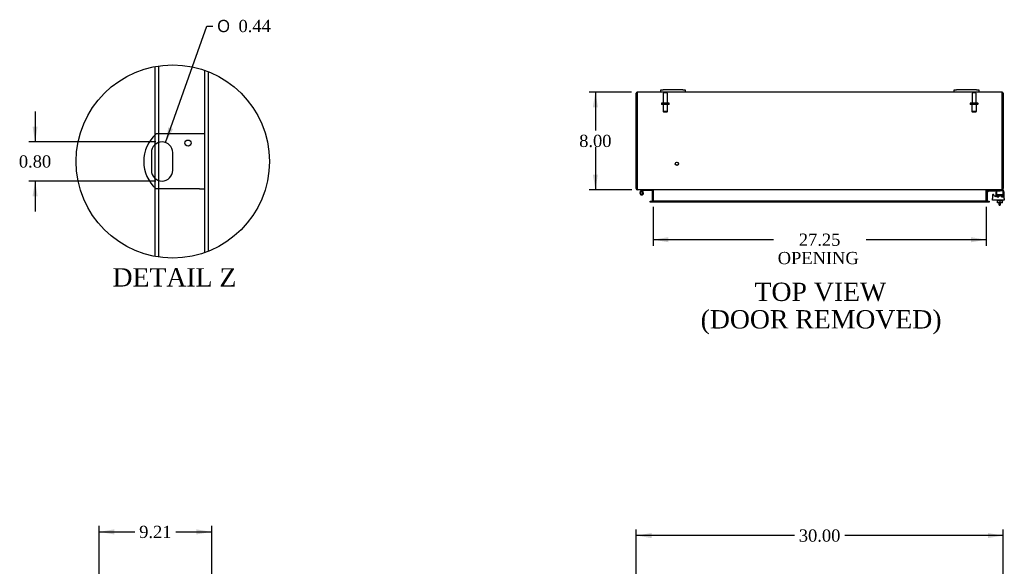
# Model space of a CAD drawing. Header units: inches. Extents: x 20 to 235, y 7 to 158.
# Tile 4 of 8: x 20 to 100, y 95 to 140. Entities that reach past the tile are written whole.
import ezdxf
from ezdxf.enums import TextEntityAlignment as Align

# ---------------------------------------------------------------- set-up
doc = ezdxf.new("R2010")
doc.units = ezdxf.units.IN
doc.header["$MEASUREMENT"] = 0
doc.layers.get('0').update_dxf_attribs({"linetype": 'CONTINUOUS'})
for name, color, linetype in [('COM40153-1', 7, 'CONTINUOUS'), ('COM42667', 7, 'CONTINUOUS'), ('COM42780', 7, 'CONTINUOUS'), ('COM70018', 7, 'CONTINUOUS'), ('DEFAULT', 7, 'CONTINUOUS'), ('FET07710', 7, 'CONTINUOUS'), ('HNG10620-32B', 7, 'CONTINUOUS'), ('HNG10620-32P', 7, 'CONTINUOUS'), ('SCC19011', 7, 'CONTINUOUS'), ('STD21878', 7, 'CONTINUOUS'), ('STD26094', 7, 'CONTINUOUS'), ('WAF25035', 7, 'CONTINUOUS')]:
    doc.layers.add(name, color=color, linetype=linetype)
doc.styles.add('SEACAD_SOLID_EDGE_ANSI1_SY', font='txt')
doc.styles.add('SEACAD_TIMES_NEW_ROMAN', font='times.ttf')

# ---------------------------------------------------------------- blocks, each defined once
blk = doc.blocks.new('GDIMGGROUP2')
at = {"layer": 'DEFAULT', "linetype": 'Continuous'}
for points in [[(27.406, 98.094), (26.156, 97.886), (27.406, 97.678)], [(34.116, 98.094), (34.116, 97.678), (35.366, 97.886)]]:
    blk.add_hatch(color=136, dxfattribs=at).paths.add_polyline_path(points)
at = {"layer": 'DEFAULT', "color": 136, "linetype": 'Continuous'}
for p, q in [((26.156, 93.432), (26.156, 98.386)), ((35.366, 91.489), (35.366, 98.386)), ((26.156, 97.886), (29.084, 97.886)), ((32.438, 97.886), (35.366, 97.886))]:
    blk.add_line(p, q, dxfattribs=at)
at = {"layer": 'DEFAULT', "color": 136, "linetype": 'Continuous', "style": 'SEACAD_TIMES_NEW_ROMAN'}
blk.add_text('9.21', height=1, dxfattribs=at).set_placement((29.434, 98.386), align=Align.TOP_LEFT)
blk = doc.blocks.new('GDIMGGROUP18')
at = {"layer": 'DEFAULT', "linetype": 'Continuous'}
for points in [[(66.533, 132.626), (66.95, 132.626), (66.742, 133.876)], [(66.533, 127.126), (66.742, 125.876), (66.95, 127.126)]]:
    blk.add_hatch(color=136, dxfattribs=at).paths.add_polyline_path(points)
at = {"layer": 'DEFAULT', "color": 136, "linetype": 'Continuous'}
for p, q in [((69.693, 133.876), (66.242, 133.876)), ((66.742, 133.876), (66.742, 130.726)), ((66.742, 129.376), (66.742, 125.876)), ((69.718, 125.876), (66.242, 125.876))]:
    blk.add_line(p, q, dxfattribs=at)
at = {"layer": 'DEFAULT', "color": 136, "linetype": 'Continuous', "style": 'SEACAD_TIMES_NEW_ROMAN'}
blk.add_text('8.00', height=1, dxfattribs=at).set_placement((65.415, 130.376), align=Align.TOP_LEFT)
blk = doc.blocks.new('GDIMGGROUP19')
at = {"layer": 'DEFAULT', "linetype": 'Continuous'}
for points in [[(72.71, 121.584), (72.71, 122), (71.46, 121.792)], [(97.46, 121.584), (98.71, 121.792), (97.46, 122)]]:
    blk.add_hatch(color=136, dxfattribs=at).paths.add_polyline_path(points)
at = {"layer": 'DEFAULT', "color": 136, "linetype": 'Continuous'}
for p, q in [((71.46, 124.471), (71.46, 121.292)), ((98.71, 124.471), (98.71, 121.292)), ((81.299, 121.792), (71.46, 121.792)), ((98.71, 121.792), (88.871, 121.792))]:
    blk.add_line(p, q, dxfattribs=at)
at = {"layer": 'DEFAULT', "color": 136, "linetype": 'Continuous', "style": 'SEACAD_TIMES_NEW_ROMAN'}
for s, p in [('27.25', (83.378, 122.292)), ('OPENING ', (81.649, 120.792))]:
    blk.add_text(s, height=1, dxfattribs=at).set_placement(p, align=Align.TOP_LEFT)
blk = doc.blocks.new('GDIMGGROUP21')
at = {"layer": 'DEFAULT', "linetype": 'Continuous'}
for points in [[(71.335, 97.794), (70.085, 97.586), (71.335, 97.378)], [(98.835, 97.794), (98.835, 97.378), (100.085, 97.586)]]:
    blk.add_hatch(color=136, dxfattribs=at).paths.add_polyline_path(points)
at = {"layer": 'DEFAULT', "color": 136, "linetype": 'Continuous'}
for p, q in [((70.085, 92.422), (70.085, 98.086)), ((83.028, 97.586), (70.085, 97.586)), ((100.085, 97.586), (87.141, 97.586)), ((100.085, 92.422), (100.085, 98.086))]:
    blk.add_line(p, q, dxfattribs=at)
at = {"layer": 'DEFAULT', "color": 136, "linetype": 'Continuous', "style": 'SEACAD_TIMES_NEW_ROMAN'}
blk.add_text('30.00', height=1, dxfattribs=at).set_placement((83.378, 98.086), align=Align.TOP_LEFT)
blk = doc.blocks.new('GDIMGGROUP27')
at = {"layer": 'DEFAULT', "linetype": 'Continuous'}
for points in [[(20.714, 131.044), (20.923, 129.794), (21.131, 131.044)], [(20.714, 125.344), (21.131, 125.344), (20.923, 126.594)]]:
    blk.add_hatch(color=136, dxfattribs=at).paths.add_polyline_path(points)
at = {"layer": 'DEFAULT', "color": 136, "linetype": 'Continuous'}
for p, q in [((20.923, 132.294), (20.923, 129.794)), ((30.805, 129.794), (20.423, 129.794)), ((30.805, 126.594), (20.423, 126.594)), ((20.923, 126.594), (20.923, 124.094))]:
    blk.add_line(p, q, dxfattribs=at)
at = {"layer": 'DEFAULT', "color": 136, "linetype": 'Continuous', "style": 'SEACAD_TIMES_NEW_ROMAN'}
blk.add_text('0.80', height=1, dxfattribs=at).set_placement((19.596, 128.694), align=Align.TOP_LEFT)
blk = doc.blocks.new('GDIMGGROUP28')
at = {"layer": 'DEFAULT', "linetype": 'Continuous'}
blk.add_hatch(color=136, dxfattribs=at).paths.add_polyline_path([(31.817, 130.992), (31.597, 129.744), (32.21, 130.853)])
at = {"layer": 'DEFAULT', "color": 136, "linetype": 'Continuous'}
for p, q in [((31.597, 129.744), (34.968, 139.276)), ((34.968, 139.276), (35.468, 139.276))]:
    blk.add_line(p, q, dxfattribs=at)
for s, style, p in [('O', 'SEACAD_SOLID_EDGE_ANSI1_SY', (35.818, 139.776)), ('0.44', 'SEACAD_TIMES_NEW_ROMAN', (37.558, 139.776))]:
    blk.add_text(s, height=1, dxfattribs=dict(at, style=style)).set_placement(p, align=Align.TOP_LEFT)

msp = doc.modelspace()

# ---------------------------------------------------------------- linework, layer by layer
at = {"color": 7}
msp.add_circle((32.179, 128.194), 7.902, dxfattribs=at)
at = {"layer": 'COM40153-1', "color": 7}
for p, q in [((34.373, 130.444), (30.821, 130.444)), ((34.805, 130.444), (34.373, 130.444)), ((30.431, 128.92), (30.431, 127.468)), ((32.179, 127.468), (32.179, 128.92)), ((34.373, 125.944), (30.821, 125.944)), ((34.373, 125.944), (34.805, 125.944)), ((99.763, 124.626), (99.763, 124.805)), ((99.835, 124.805), (99.835, 124.626)), ((99.763, 124.626), (99.835, 124.626))]:
    msp.add_line(p, q, dxfattribs=at)
msp.add_circle((33.429, 129.696), 0.25, dxfattribs=at)
for centre, radius, start, end in [((32.805, 128.194), 3, 131.40962, 228.59038), ((31.305, 128.92), 0.874, 0, 180), ((31.305, 127.468), 0.874, 180, 0)]:
    msp.add_arc(centre, radius, start, end, dxfattribs=at)
at = {"layer": 'COM42667', "color": 7}
for p, q in [((99.494, 125.656), (99.494, 125.397)), ((100.18, 125.174), (100.18, 125.656)), ((99.21, 125.429), (99.21, 125.174)), ((99.21, 125.031), (99.21, 125.174)), ((100.18, 125.031), (99.21, 125.031)), ((99.384, 125.364), (99.321, 125.462)), ((100.18, 125.174), (100.18, 125.031))]:
    msp.add_line(p, q, dxfattribs=at)
for centre, radius, start, end in [((99.619, 125.656), 0.125, 90, 180), ((100.055, 125.656), 0.125, 0, 90), ((99.27, 125.429), 0.06, 32.84551, 180), ((99.434, 125.397), 0.06, 212.84551, 0)]:
    msp.add_arc(centre, radius, start, end, dxfattribs=at)
at = {"layer": 'COM42780', "color": 7}
for p, q in [((98.782, 125.784), (98.832, 125.834)), ((98.782, 125.784), (98.849, 125.717)), ((98.849, 125.717), (98.899, 125.767)), ((98.933, 125.781), (99.831, 125.781)), ((98.967, 125.782), (98.967, 125.781)), ((98.967, 125.782), (99.026, 125.782)), ((99.026, 125.782), (99.026, 125.781)), ((99.026, 125.782), (99.055, 125.782)), ((99.055, 125.782), (99.055, 125.781)), ((99.055, 125.782), (99.217, 125.782)), ((99.167, 125.782), (99.167, 125.781)), ((99.217, 125.782), (99.217, 125.781)), ((99.581, 125.736), (99.581, 125.861)), ((100.081, 125.781), (99.831, 125.781)), ((99.977, 125.876), (100.081, 125.876)), ((100.081, 125.876), (100.081, 125.781)), ((100.081, 125.778), (100.081, 125.781)), ((100.081, 125.734), (100.081, 125.778)), ((100.081, 125.445), (100.081, 125.734)), ((99.581, 125.399), (100.081, 125.399)), ((99.581, 125.304), (99.581, 125.391)), ((99.581, 125.304), (99.725, 125.304)), ((99.636, 125.494), (100.026, 125.494)), ((99.636, 125.494), (99.636, 125.399)), ((99.706, 125.304), (99.706, 125.494)), ((99.725, 125.494), (99.725, 125.304)), ((99.938, 125.304), (99.938, 125.494)), ((99.938, 125.304), (100.039, 125.304)), ((99.956, 125.304), (99.956, 125.494)), ((100.026, 125.399), (100.026, 125.494)), ((100.053, 125.304), (100.081, 125.304)), ((100.081, 125.304), (100.081, 125.445))]:
    msp.add_line(p, q, dxfattribs=at)
for radius in [0.143, 0.048]:
    msp.add_arc((98.933, 125.733), radius, 90, 135, dxfattribs=at)
msp.add_ellipse((99.331, 124.776), major_axis=(0, 14.322), ratio=0.017455, start_param=-1.524085, end_param=-1.503851, dxfattribs=at)
msp.add_open_spline([(99.578, 125.773), (99.578, 125.775), (99.578, 125.777), (99.576, 125.78), (99.574, 125.781), (99.573, 125.781)], degree=3, knots=[0.6179659, 0.6179659, 0.6179659, 0.6179659, 0.75, 0.75, 1, 1, 1, 1], dxfattribs=at)
at = {"layer": 'COM70018', "color": 7}
for p, q in [((30.753, 130.383), (30.753, 135.966)), ((31.041, 130.444), (31.041, 136.013)), ((34.805, 120.742), (34.805, 135.647)), ((35.093, 120.85), (35.093, 135.539)), ((70.085, 125.984), (70.085, 133.768)), ((70.157, 133.768), (70.157, 133.87)), ((70.157, 133.87), (70.157, 133.768)), ((70.157, 133.768), (70.157, 125.984)), ((70.157, 125.984), (70.157, 133.768)), ((72.085, 133.876), (70.193, 133.876)), ((96.085, 133.876), (74.085, 133.876)), ((99.977, 133.876), (98.085, 133.876)), ((100.013, 133.768), (100.013, 133.87)), ((100.013, 133.87), (100.013, 133.768)), ((100.013, 125.984), (100.013, 133.768)), ((100.013, 133.768), (100.013, 125.984)), ((100.085, 133.768), (100.085, 125.984)), ((31.041, 129.753), (31.041, 130.444)), ((30.753, 129.598), (30.753, 130.383)), ((31.041, 126.635), (31.041, 129.753)), ((30.753, 126.791), (30.753, 129.598)), ((30.753, 126.006), (30.753, 126.791)), ((31.041, 125.944), (31.041, 126.635)), ((30.753, 120.422), (30.753, 126.006)), ((31.041, 120.375), (31.041, 125.944)), ((70.157, 125.984), (70.085, 125.984)), ((70.193, 125.9), (70.193, 125.876)), ((70.217, 125.876), (70.193, 125.876)), ((99.951, 125.876), (70.218, 125.876)), ((71.388, 125.84), (71.388, 124.971)), ((71.388, 125.84), (71.46, 125.84)), ((71.46, 125.84), (71.46, 124.971)), ((71.473, 125.84), (71.473, 124.971)), ((98.696, 124.971), (98.696, 125.84)), ((98.782, 125.84), (98.71, 125.84)), ((98.71, 125.84), (98.71, 124.971)), ((98.782, 125.84), (98.782, 124.971)), ((99.977, 125.876), (99.952, 125.876)), ((99.977, 125.9), (99.977, 125.876)), ((100.013, 125.984), (100.085, 125.984)), ((71.23, 124.863), (71.23, 124.935)), ((71.23, 124.935), (71.306, 124.935)), ((71.306, 124.863), (71.23, 124.863)), ((71.313, 124.935), (71.306, 124.935)), ((71.313, 124.863), (71.306, 124.863)), ((71.313, 124.935), (71.358, 124.935)), ((71.313, 124.935), (71.313, 124.863)), ((71.358, 124.863), (71.313, 124.863)), ((98.811, 124.935), (71.358, 124.935)), ((98.811, 124.863), (71.358, 124.863)), ((71.388, 124.971), (71.46, 124.971)), ((98.782, 124.971), (98.71, 124.971)), ((98.811, 124.935), (98.856, 124.935)), ((98.856, 124.863), (98.811, 124.863)), ((98.856, 124.935), (98.863, 124.935)), ((98.856, 124.863), (98.856, 124.935)), ((98.856, 124.863), (98.863, 124.863)), ((98.863, 124.935), (98.94, 124.935)), ((98.94, 124.863), (98.863, 124.863)), ((98.94, 124.935), (98.94, 124.863))]:
    msp.add_line(p, q, dxfattribs=at)
for centre, radius, start, end in [((70.193, 133.768), 0.108, 109.47122, 180), ((70.193, 133.768), 0.108, 90, 109.47122), ((99.977, 133.768), 0.108, 70.52878, 90), ((99.977, 133.768), 0.108, 0, 70.52878), ((70.193, 125.984), 0.108, 180, 270), ((70.193, 125.984), 0.036, 180, 218.72327), ((71.352, 125.84), 0.036, 0, 90), ((71.352, 125.84), 0.108, 0, 10.39648), ((98.818, 125.84), 0.108, 169.60313, 180), ((98.818, 125.84), 0.036, 90, 180), ((99.977, 125.984), 0.108, 270, 360), ((99.977, 125.984), 0.036, 321.27673, 0), ((71.352, 124.971), 0.036, 270, 0), ((71.352, 124.971), 0.108, 349.60153, 0), ((98.818, 124.971), 0.108, 180, 190.39936), ((98.818, 124.971), 0.036, 180, 270)]:
    msp.add_arc(centre, radius, start, end, dxfattribs=at)
for centre, start_param, end_param in [((70.193, 133.768), 3.141593, 3.48143), ((99.977, 133.768), 2.801756, 3.141593)]:
    msp.add_ellipse(centre, major_axis=(0, -0.108), ratio=0.997813, start_param=start_param, end_param=end_param, dxfattribs=at)
for points, knots in [([(70.218, 125.876), (70.213, 125.876), (70.208, 125.879), (70.198, 125.89), (70.193, 125.898), (70.182, 125.918), (70.177, 125.93), (70.167, 125.956), (70.162, 125.97), (70.157, 125.984)], [0, 0, 0, 0, 0.25, 0.25, 0.5, 0.5, 0.75, 0.75, 1, 1, 1, 1]), ([(71.473, 125.84), (71.473, 125.842), (71.473, 125.844), (71.471, 125.847), (71.47, 125.849), (71.466, 125.854), (71.462, 125.857), (71.454, 125.861), (71.45, 125.863), (71.44, 125.867), (71.436, 125.868), (71.421, 125.872), (71.411, 125.873), (71.39, 125.876), (71.38, 125.876), (71.37, 125.876)], [0, 0, 0, 0, 0.0625, 0.0625, 0.125, 0.125, 0.25, 0.25, 0.375, 0.375, 0.5, 0.5, 0.75, 0.75, 1, 1, 1, 1]), ([(98.8, 125.876), (98.789, 125.876), (98.779, 125.876), (98.758, 125.873), (98.748, 125.872), (98.734, 125.868), (98.729, 125.867), (98.72, 125.863), (98.715, 125.861), (98.707, 125.857), (98.703, 125.854), (98.699, 125.849), (98.698, 125.847), (98.697, 125.844), (98.696, 125.842), (98.696, 125.84)], [0, 0, 0, 0, 0.25, 0.25, 0.5, 0.5, 0.625, 0.625, 0.75, 0.75, 0.875, 0.875, 0.9375, 0.9375, 1, 1, 1, 1]), ([(100.013, 125.984), (100.007, 125.97), (100.002, 125.956), (99.992, 125.93), (99.987, 125.918), (99.977, 125.898), (99.971, 125.89), (99.961, 125.879), (99.956, 125.876), (99.951, 125.876)], [0, 0, 0, 0, 0.25, 0.25, 0.5, 0.5, 0.75, 0.75, 1, 1, 1, 1]), ([(71.37, 124.935), (71.38, 124.935), (71.39, 124.936), (71.411, 124.938), (71.421, 124.94), (71.436, 124.943), (71.44, 124.945), (71.45, 124.948), (71.454, 124.95), (71.462, 124.955), (71.466, 124.958), (71.47, 124.962), (71.471, 124.964), (71.473, 124.968), (71.473, 124.969), (71.473, 124.971)], [0, 0, 0, 0, 0.25, 0.25, 0.5, 0.5, 0.625, 0.625, 0.75, 0.75, 0.875, 0.875, 0.9375, 0.9375, 1, 1, 1, 1]), ([(98.696, 124.971), (98.696, 124.969), (98.697, 124.968), (98.698, 124.964), (98.699, 124.962), (98.703, 124.958), (98.707, 124.955), (98.715, 124.95), (98.72, 124.948), (98.729, 124.945), (98.734, 124.943), (98.748, 124.94), (98.758, 124.938), (98.779, 124.936), (98.789, 124.935), (98.8, 124.935)], [0, 0, 0, 0, 0.0625, 0.0625, 0.125, 0.125, 0.25, 0.25, 0.375, 0.375, 0.5, 0.5, 0.75, 0.75, 1, 1, 1, 1])]:
    msp.add_open_spline(points, degree=3, knots=knots, dxfattribs=at)
at = {"layer": 'FET07710', "color": 7}
for p, q in [((72.085, 134.063), (72.272, 134.063)), ((72.085, 133.876), (72.085, 134.063)), ((72.272, 133.876), (72.085, 133.876)), ((73.897, 134.063), (72.272, 134.063)), ((73.897, 133.876), (72.272, 133.876)), ((73.897, 134.063), (74.085, 134.063)), ((74.085, 133.876), (73.897, 133.876)), ((74.085, 134.063), (74.085, 133.876)), ((96.085, 134.063), (96.272, 134.063)), ((96.085, 133.876), (96.085, 134.063)), ((96.272, 133.876), (96.085, 133.876)), ((97.897, 134.063), (96.272, 134.063)), ((97.897, 133.876), (96.272, 133.876)), ((97.897, 134.063), (98.085, 134.063)), ((98.085, 133.876), (97.897, 133.876)), ((98.085, 134.063), (98.085, 133.876))]:
    msp.add_line(p, q, dxfattribs=at)
at = {"layer": 'HNG10620-32B', "color": 7}
for p, q in [((70.524, 125.832), (70.415, 125.724)), ((70.566, 125.79), (70.506, 125.73)), ((70.541, 125.85), (70.524, 125.832)), ((70.524, 125.832), (70.566, 125.79)), ((70.569, 125.762), (70.559, 125.73)), ((70.584, 125.808), (70.566, 125.79)), ((71.34, 125.816), (70.604, 125.816)), ((71.34, 125.876), (71.34, 125.816))]:
    msp.add_line(p, q, dxfattribs=at)
for centre, radius, start, end in [((70.524, 125.615), 0.154, 135, 72.81814), ((70.604, 125.787), 0.089, 90, 135), ((70.604, 125.787), 0.029, 90, 135)]:
    msp.add_arc(centre, radius, start, end, dxfattribs=at)
at = {"layer": 'HNG10620-32P', "color": 7}
for p, q in [((70.589, 125.73), (70.459, 125.73)), ((70.459, 125.5), (70.459, 125.73)), ((70.589, 125.5), (70.589, 125.73)), ((70.459, 125.5), (70.589, 125.5))]:
    msp.add_line(p, q, dxfattribs=at)
for centre, start, end in [((70.692, 125.611), 152.90064, 179.02621), ((70.692, 125.619), 180.97218, 207.10055), ((70.355, 125.611), 0.97221, 27.10044), ((70.355, 125.619), 332.90117, 359.0261)]:
    msp.add_arc(centre, 0.262, start, end, dxfattribs=at)
at = {"layer": 'SCC19011', "color": 7}
for p, q in [((99.616, 124.805), (99.616, 124.986)), ((99.831, 124.805), (99.616, 124.805)), ((99.831, 124.805), (99.831, 124.986)), ((100.046, 124.805), (99.831, 124.805)), ((100.046, 124.805), (100.046, 124.986))]:
    msp.add_line(p, q, dxfattribs=at)
at = {"layer": 'STD21878', "color": 7}
for radius in [0.141, 0.125]:
    msp.add_circle((73.407, 128.008), radius, dxfattribs=at)
at = {"layer": 'STD26094', "color": 7}
for p, q in [((72.295, 133.744), (72.295, 132.967)), ((72.565, 133.804), (72.355, 133.804)), ((72.625, 132.967), (72.625, 133.744)), ((97.545, 133.744), (97.545, 132.967)), ((97.815, 133.804), (97.605, 133.804)), ((97.875, 132.967), (97.875, 133.744)), ((72.135, 132.937), (72.135, 132.897)), ((72.755, 132.967), (72.165, 132.967)), ((72.755, 132.867), (72.165, 132.867)), ((72.272, 132.867), (72.272, 132.28)), ((72.647, 132.28), (72.647, 132.867)), ((72.785, 132.897), (72.785, 132.937)), ((97.385, 132.937), (97.385, 132.897)), ((98.005, 132.967), (97.415, 132.967)), ((98.005, 132.867), (97.415, 132.867)), ((97.522, 132.867), (97.522, 132.28)), ((97.897, 132.28), (97.897, 132.867)), ((98.035, 132.897), (98.035, 132.937)), ((72.647, 132.28), (72.272, 132.28)), ((72.272, 132.28), (72.31, 132.242)), ((72.31, 132.242), (72.61, 132.242)), ((72.61, 132.242), (72.647, 132.28)), ((97.897, 132.28), (97.522, 132.28)), ((97.522, 132.28), (97.56, 132.242)), ((97.56, 132.242), (97.86, 132.242)), ((97.86, 132.242), (97.897, 132.28))]:
    msp.add_line(p, q, dxfattribs=at)
for centre, radius, start, end in [((72.355, 133.744), 0.06, 90, 180), ((72.565, 133.744), 0.06, 0, 90), ((97.605, 133.744), 0.06, 90, 180), ((97.815, 133.744), 0.06, 0, 90), ((72.165, 132.937), 0.03, 90, 180), ((72.165, 132.897), 0.03, 180, 270), ((72.755, 132.937), 0.03, 0, 90), ((72.755, 132.897), 0.03, 270, 0), ((97.415, 132.937), 0.03, 90, 180), ((97.415, 132.897), 0.03, 180, 270), ((98.005, 132.937), 0.03, 0, 90), ((98.005, 132.897), 0.03, 270, 0)]:
    msp.add_arc(centre, radius, start, end, dxfattribs=at)
at = {"layer": 'WAF25035', "color": 7}
for p, q in [((99.581, 125.031), (99.581, 124.986)), ((99.581, 124.986), (100.081, 124.986)), ((100.081, 124.986), (100.081, 125.031))]:
    msp.add_line(p, q, dxfattribs=at)

# ---------------------------------------------------------------- block references
at = {"layer": 'DEFAULT', "color": 7}
for name in ['GDIMGGROUP28', 'GDIMGGROUP18', 'GDIMGGROUP27', 'GDIMGGROUP19', 'GDIMGGROUP2', 'GDIMGGROUP21']:
    msp.add_blockref(name, (0, 0), dxfattribs=at)

# ---------------------------------------------------------------- texts
at = {"layer": 'DEFAULT', "color": 7, "style": 'SEACAD_TIMES_NEW_ROMAN'}
for s, p in [('DETAIL Z', (27.256, 119.463)), ('TOP VIEW', (79.758, 118.278)), ('(DOOR REMOVED)', (75.35, 116.028))]:
    msp.add_text(s, height=1.5, dxfattribs=at).set_placement(p, align=Align.TOP_LEFT)

doc.saveas('drawing.dxf')
